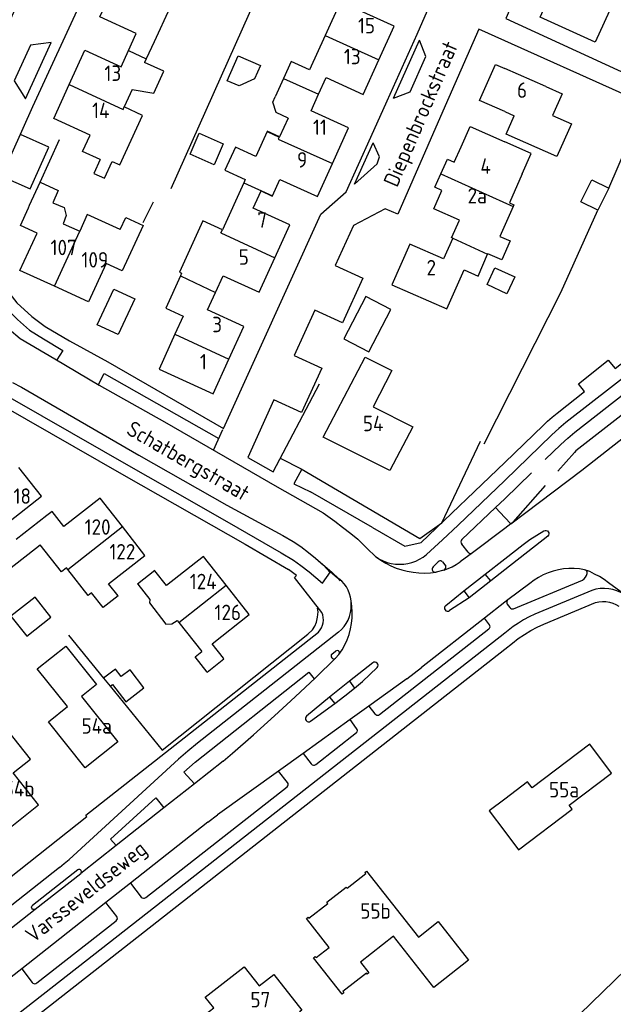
# Model space of a CAD drawing. Header units: metres. Extents: x 233874 to 239264, y 443832 to 448222.
# Tile 9 of 198: x 234922 to 235018, y 444348 to 444508. Entities that reach past the tile are written whole.
import ezdxf

# ---------------------------------------------------------------- set-up
doc = ezdxf.new("R2010")
doc.units = ezdxf.units.M
doc.header["$MEASUREMENT"] = 0
for name, color, linetype in [('BIJGEBOUW', 4, 'Continuous'), ('DAKRAND', 4, 'Continuous'), ('DAKRAND-BYG', 4, 'Continuous'), ('HEG', 253, 'Continuous'), ('HEK', 253, 'Continuous'), ('HOOFDGEBOUW', 4, 'Continuous'), ('HUISNUMMER', 253, 'Continuous'), ('KANTVERH', 253, 'Continuous'), ('OVLIJNOBJ', 253, 'Continuous'), ('RASTER', 253, 'Continuous'), ('STRAATNAAM', 253, 'Continuous'), ('TUSSENMUUR', 253, 'Continuous')]:
    doc.layers.add(name, color=color, linetype=linetype)
doc.styles.get("Standard").update_dxf_attribs({"font": 'iso.shx'})

msp = doc.modelspace()

# ---------------------------------------------------------------- linework, layer by layer
at = {"layer": 'BIJGEBOUW'}
msp.add_lwpolyline([(234981.58, 444460.77), (234977.56, 444462.86), (234974, 444456.03), (234978.01, 444453.93), (234981.58, 444460.77)], dxfattribs=at)
at = {"layer": 'DAKRAND'}
for points in [[(234939.78, 444496.36), (234943.28, 444495.76), (234944.9, 444499.3), (234941.78, 444500.73)], [(235006.64, 444496.84), (235009.32, 444495.66), (235007.76, 444492.14)], [(234964.98, 444491.74), (234963.04, 444492.62), (234962.5, 444494.3), (234962.91, 444495.19)], [(234934.58, 444485.04), (234933.55, 444482.79), (234935.27, 444482), (234936.52, 444484.72), (234937.76, 444484.16), (234941.43, 444492.17), (234938.48, 444493.53)], [(234959.75, 444485.54), (234956.45, 444487.04), (234954.74, 444483.28), (234958.04, 444481.78)], [(235002.83, 444482.72), (235000.76, 444478.01), (235001.49, 444477.69), (235001.36, 444477.41)], [(234923.01, 444477.19), (234923.18, 444477.62), (234924.89, 444481.35)], [(234924.89, 444481.35), (234927.82, 444480), (234926.92, 444478.03), (234928.77, 444477.25), (234929.11, 444475.97), (234928.63, 444474.65)], [(235001.36, 444477.41), (234999.24, 444472.59), (235000.88, 444471.87), (234999.53, 444468.79), (234997.28, 444469.78)], [(234937.83, 444473.73), (234932.49, 444476.14), (234931.32, 444473.43)], [(234954.36, 444473.68), (234951.2, 444475.11), (234947.41, 444466.78), (234947.77, 444466.62), (234947.57, 444466.19)], [(234947.57, 444466.19), (234945.2, 444460.97), (234948.01, 444459.69)], [(234929.37, 444418.7), (234929.16, 444418.97), (234928.33, 444418.32), (234924.89, 444422.72)], [(234918.35, 444421.37), (234920.19, 444419.05), (234922.88, 444421.15)], [(234933.17, 444414.91), (234932.65, 444414.51), (234929.37, 444418.7)], [(234937.51, 444414.43), (234935.05, 444412.54), (234933.17, 444414.91)], [(234942.62, 444413.84), (234942.57, 444413.33), (234945.23, 444409.89), (234946.18, 444409.91), (234947.05, 444410.48)]]:
    msp.add_lwpolyline(points, dxfattribs=at)
at = {"layer": 'DAKRAND-BYG'}
for p, q in [((235016.82, 444480.4), (235015.06, 444476.84)), ((235015.06, 444476.84), (235012.32, 444478.2)), ((234935.13, 444401.12), (234936.19, 444399.82))]:
    msp.add_line(p, q, dxfattribs=at)
for points in [[(234955.14, 444497.77), (234956.9, 444501.8), (234960.51, 444500.23), (234959.57, 444498.08), (234957.09, 444496.92), (234955.14, 444497.77)], [(234953.01, 444484.18), (234949.13, 444485.87), (234950.61, 444489.27), (234954.49, 444487.58), (234953.01, 444484.18)], [(235012.32, 444478.2), (235014.08, 444481.76), (235016.82, 444480.4)], [(235000.37, 444463.31), (234997.15, 444464.8), (234998.41, 444467.53), (235001.63, 444466.03), (235000.37, 444463.31)], [(234940.2, 444462.51), (234937.51, 444456.71), (234934.12, 444458.28), (234936.8, 444464.08), (234940.2, 444462.51)], [(234926.64, 444411), (234924.08, 444414.26), (234920.15, 444411.17), (234922.72, 444407.91), (234926.64, 444411)], [(234936.19, 444399.82), (234936.6, 444400.13), (234938.74, 444397.32), (234941.67, 444399.55), (234939.42, 444402.5), (234937.99, 444401.41), (234937.08, 444402.6), (234935.13, 444401.12)]]:
    msp.add_lwpolyline(points, dxfattribs=at)
at = {"layer": 'HEG'}
for p, q in [((235016.82, 444480.4), (235022.7, 444494.04)), ((235009.1, 444463.53), (235015.06, 444476.84)), ((234967.11, 444434.99), (234986.26, 444423.74))]:
    msp.add_line(p, q, dxfattribs=at)
msp.add_lwpolyline([(235012.14, 444346.79), (235027.05, 444361.23), (235033.33, 444353.72)], dxfattribs=at)
at = {"layer": 'HEK'}
msp.add_line((234996.71, 444439.03), (235009.1, 444463.53), dxfattribs=at)
at = {"layer": 'HOOFDGEBOUW'}
for p, q in [((234973.45, 444510.54), (234970.97, 444505.08)), ((234945.83, 444509.54), (234943.31, 444504.07)), ((234982.13, 444506.6), (234976.06, 444509.36)), ((234939.18, 444502.65), (234940.43, 444505.39)), ((234979.66, 444501.17), (234982.13, 444506.6)), ((234943.31, 444504.07), (234942.05, 444501.32)), ((234937.97, 444500.02), (234939.18, 444502.65)), ((234942.05, 444501.32), (234941.78, 444500.73)), ((235006.64, 444496.84), (235000, 444499.77)), ((234964.25, 444498.15), (234962.91, 444495.19)), ((234939.78, 444496.36), (234938.48, 444493.53)), ((235000, 444492.81), (235001.55, 444492.12)), ((234961.58, 444489.58), (234959.75, 444485.54)), ((234931.76, 444486.33), (234932.97, 444488.98)), ((234934.58, 444485.04), (234931.76, 444486.33)), ((234958.04, 444481.78), (234957.81, 444481.28)), ((234957.81, 444481.28), (234954.36, 444473.68)), ((234991.42, 444472.35), (234992.68, 444475.2)), ((234928.63, 444474.65), (234931.32, 444473.43)), ((234991.6, 444472.28), (234990.13, 444468.94)), ((234991.6, 444472.28), (234991.42, 444472.35)), ((234997.25, 444469.72), (234997.28, 444469.78)), ((234948.01, 444459.69), (234946.67, 444456.76)), ((234925.08, 444430.56), (234921.42, 444435.2)), ((234919.03, 444425.78), (234925.08, 444430.56)), ((234941.84, 444421), (234938.18, 444425.68)), ((234922.88, 444421.15), (234924.89, 444422.72)), ((234935.96, 444416.41), (234941.84, 444421)), ((234937.51, 444414.43), (234935.96, 444416.41)), ((234958.71, 444411.42), (234954.97, 444416.18)), ((234952.69, 444406.69), (234958.71, 444411.42)), ((234947.05, 444410.48), (234947.32, 444410.13)), ((234947.32, 444410.13), (234951.01, 444405.45)), ((234931.55, 444398.18), (234937.43, 444390.81))]:
    msp.add_line(p, q, dxfattribs=at)
for points in [[(235018.43, 444512.31), (235014.63, 444504), (235005.73, 444508.07), (235009.53, 444516.38)], [(234940.43, 444505.39), (234934.53, 444508.1), (234937.06, 444513.62)], [(234970.97, 444505.08), (234968.45, 444499.55), (234965.5, 444500.89), (234964.25, 444498.15)], [(234929.59, 444497.15), (234932.13, 444502.69), (234937.97, 444500.02)], [(234969.92, 444495.6), (234971.14, 444498.27), (234977.11, 444495.56), (234979.66, 444501.17)], [(235000, 444492.81), (234995.94, 444494.59), (234998.51, 444500.42), (235000, 444499.77)], [(234932.97, 444488.98), (234927.08, 444491.68), (234929.59, 444497.15)], [(234972.15, 444484.4), (234974.75, 444490.13), (234968.69, 444492.89), (234969.92, 444495.6)], [(234964.98, 444491.74), (234963.59, 444488.69), (234961.59, 444489.6), (234961.58, 444489.58)], [(235007.76, 444492.14), (235010.78, 444490.8), (235008.45, 444485.52), (235000.24, 444489.14), (235001.55, 444492.12)], [(234992.95, 444487.07), (234994.4, 444490.35), (235000, 444487.88)], [(235002.83, 444482.72), (235004.27, 444486), (235000, 444487.88)], [(234989.68, 444482.7), (234990.74, 444485.1), (234991.86, 444484.61), (234992.95, 444487.07)], [(234962.44, 444479.13), (234963.66, 444481.81), (234969.72, 444479.06), (234972.15, 444484.4)], [(234992.68, 444475.2), (234988.52, 444477.03), (234989.85, 444480.03), (234988.72, 444480.53), (234989.68, 444482.7)], [(234962.85, 444469.14), (234965.27, 444474.47), (234959.34, 444477.17), (234960.61, 444479.95), (234962.43, 444479.12), (234962.44, 444479.13)], [(234927.22, 444464.52), (234921.59, 444467.07), (234924.38, 444473.12), (234921.69, 444474.33), (234923.01, 444477.19)], [(234937.83, 444473.73), (234938.72, 444475.66), (234941.56, 444474.38), (234938.17, 444467.02), (234935.58, 444468.19), (234932.73, 444462.03), (234927.22, 444464.52)], [(234990.13, 444468.94), (234984.67, 444471.35), (234981.77, 444464.77)], [(234953.22, 444463.5), (234954.46, 444466.23), (234960.32, 444463.57), (234962.85, 444469.14)], [(234993.44, 444467.16), (234995.69, 444466.17), (234997.25, 444469.72)], [(234981.77, 444464.77), (234990.66, 444460.86), (234993.44, 444467.16)], [(234955.39, 444452.72), (234957.8, 444458.03), (234951.95, 444460.69), (234953.22, 444463.5)], [(234946.67, 444456.76), (234944.11, 444451.12), (234952.86, 444447.15), (234955.39, 444452.72)], [(234977.43, 444453.05), (234981.74, 444450.88), (234978.72, 444445.04), (234985.16, 444441.79), (234981.44, 444434.7), (234970.67, 444440.11), (234977.43, 444453.05)], [(234938.18, 444425.68), (234934.61, 444430.24), (234928.74, 444425.65)], [(234928.74, 444425.65), (234926.81, 444428.11), (234925.97, 444427.45), (234920.99, 444423.56)], [(234954.97, 444416.18), (234951.32, 444420.82), (234945.34, 444416.12)], [(234945.34, 444416.12), (234943.45, 444418.52), (234943.44, 444418.53), (234940.65, 444416.34), (234940.67, 444416.32), (234942.62, 444413.84)], [(234951.9, 444402.11), (234954.61, 444404.25), (234954.53, 444404.35), (234952.69, 444406.69)], [(234929.29, 444396.53), (234924.43, 444402.62), (234929.05, 444406.31), (234933.98, 444400.12), (234931.55, 444398.18)], [(234951.9, 444402.11), (234949.94, 444404.61), (234951.01, 444405.45)], [(234937.43, 444390.81), (234932.19, 444386.63), (234926.23, 444394.09), (234929.29, 444396.53)], [(234924.64, 444380.64), (234920.53, 444385.8), (234923.3, 444388.01), (234917.76, 444394.97), (234913.38, 444391.49), (234915.67, 444388.61), (234910.84, 444384.76), (234913.45, 444381.48), (234914.21, 444382.09), (234918.96, 444376.13), (234924.64, 444380.64)], [(235000, 444376.35), (235002.24, 444373.38), (235010.94, 444379.95), (235010.45, 444380.59), (235017.29, 444385.76), (235013.75, 444390.45), (235004.43, 444383.41), (235003.7, 444384.37), (235000, 444381.58)], [(235000, 444381.58), (234997.49, 444379.67), (235000, 444376.35)], [(234967.93, 444362.27), (234968.2, 444362.48), (234968.34, 444362.3), (234971.41, 444364.71), (234971.27, 444364.88), (234974.38, 444367.32), (234974.52, 444367.14), (234977.55, 444369.52), (234977.41, 444369.7), (234977.68, 444369.91), (234986.04, 444359.23), (234989.27, 444361.76), (234994.15, 444355.53), (234988.52, 444351.12), (234982.05, 444359.39), (234976.68, 444355.19), (234978.05, 444353.45), (234977.78, 444353.24), (234977.64, 444353.41), (234973.83, 444350.43), (234973.97, 444350.25), (234973.7, 444350.04), (234969.11, 444355.91), (234969.38, 444356.12), (234969.52, 444355.94), (234971.61, 444357.57), (234967.93, 444362.27)], [(234950.89, 444346.2), (234952.95, 444347.8), (234951.59, 444349.53), (234957.89, 444354.46), (234960.32, 444351.36), (234962.68, 444353.21), (234967.2, 444347.44), (234966.84, 444347.16), (234968.53, 444345.01)]]:
    msp.add_lwpolyline(points, dxfattribs=at)
at = {"layer": 'KANTVERH'}
for p, q in [((234923.72, 444493.59), (234936.14, 444520.67)), ((234981, 444494.54), (234985.84, 444505.29)), ((234982, 444494.93), (234986.23, 444504.31)), ((234978.34, 444488.64), (234981, 444494.54)), ((234974.35, 444479.82), (234978.34, 444488.64)), ((234975.73, 444481.05), (234978.74, 444487.72)), ((235024.89, 444454.17), (235009.89, 444442.47)), ((235011.32, 444440.92), (235025.54, 444452.02)), ((235028.42, 444451.09), (235011.5, 444437.88)), ((235000, 444436.03), (235006.2, 444441.98)), ((234952.92, 444438.02), (234954.42, 444441.33)), ((235007.64, 444440.5), (235000, 444433.13)), ((235006.57, 444436.53), (235009.07, 444438.94)), ((235011.27, 444437.61), (235008.57, 444434.61)), ((235011.5, 444437.88), (235011.27, 444437.61)), ((234986.51, 444423.08), (235000, 444436.03)), ((235000, 444430.16), (235004.35, 444434.33)), ((235000, 444433.13), (234992.5, 444425.9)), ((235006.56, 444432.32), (235001.3, 444426.37)), ((234978.61, 444425.52), (234968.58, 444431.29)), ((234998.51, 444428.73), (235000, 444430.16)), ((234993.08, 444423.54), (234998.51, 444428.73)), ((234998.51, 444428.73), (235000, 444427.14)), ((235000, 444427.14), (235000.99, 444426.09)), ((235000.99, 444426.09), (235000, 444425.34)), ((234978.61, 444425.52), (234983.88, 444422.47)), ((235000, 444425.34), (234994.8, 444421.41)), ((234983.88, 444422.47), (234986.51, 444423.08)), ((234994.09, 444421.51), (234993.05, 444422.83)), ((235006.99, 444424.11), (235000, 444418.64)), ((235000, 444420.42), (235002.99, 444422.77)), ((234994.8, 444421.41), (234992.8, 444419.94)), ((234969.4, 444420.54), (234972.13, 444418.23)), ((234988.43, 444419.16), (234989.26, 444419.94)), ((234989.97, 444419.93), (234990.49, 444419.23)), ((234996.87, 444417.96), (235000, 444420.42)), ((234966.33, 444417.72), (234965.02, 444418.72)), ((234972.13, 444418.23), (234973.21, 444417.22)), ((234990.15, 444418.61), (234988.9, 444418.27)), ((234993.41, 444415.25), (234996.87, 444417.96)), ((234997.76, 444416.88), (234996.87, 444417.96)), ((235000, 444418.64), (234997.76, 444416.88)), ((234966, 444417.44), (234966.33, 444417.72)), ((234970.45, 444411.76), (234966, 444417.44)), ((234997.76, 444416.88), (234994.25, 444414.11)), ((235004.08, 444416.47), (235000.53, 444413.82)), ((235001.45, 444412.37), (235012.58, 444416.98)), ((234990.47, 444412.89), (234993.41, 444415.25)), ((234993.41, 444415.25), (234994.25, 444414.11)), ((235014.07, 444415.34), (235004.86, 444411.49)), ((234994.25, 444414.11), (234991.07, 444412.07)), ((235000, 444413.41), (234996.72, 444410.86)), ((235000.53, 444413.82), (235000, 444413.41)), ((235000.43, 444413.11), (235000.83, 444412.57)), ((235006.35, 444409.89), (235014.69, 444413.35)), ((234996.72, 444410.86), (234986.54, 444402.88)), ((234997.55, 444409.78), (234996.72, 444410.86)), ((234932.29, 444378.95), (234969.88, 444408.6)), ((235000, 444408.41), (234937.48, 444359.46)), ((234973.15, 444408.57), (234950.35, 444390.63)), ((234979.77, 444395.25), (234997.45, 444409.09)), ((235000.58, 444408.86), (235000, 444408.41)), ((235000, 444405.82), (235001.25, 444406.8)), ((234950.96, 444367.38), (235000, 444405.82)), ((234972.05, 444405.04), (234972.67, 444405.49)), ((234973.2, 444404.98), (234972.67, 444404.35)), ((234978.69, 444403.61), (234974.89, 444400.64)), ((234949.94, 444387.56), (234968.35, 444402.13)), ((234968.35, 444402.13), (234969.22, 444401.03)), ((234974.89, 444400.64), (234971.67, 444398.08)), ((234974.89, 444400.64), (234975.73, 444399.54)), ((234984.19, 444401.05), (234978.04, 444396.62)), ((234971.67, 444398.08), (234967.98, 444394.98)), ((234971.67, 444398.08), (234972.56, 444397.03)), ((234968.61, 444394.17), (234972.56, 444397.03)), ((234978.04, 444396.62), (234975.01, 444394.43)), ((234978.04, 444396.62), (234979.02, 444395.37)), ((234975.01, 444394.43), (234967.41, 444388.97)), ((234976.06, 444393.01), (234975.01, 444394.43)), ((234969.45, 444387.17), (234976.02, 444392.32)), ((234947.27, 444388.03), (234929.56, 444371.81)), ((234954.47, 444387.69), (234949.82, 444384.04)), ((234967.41, 444388.97), (234963.42, 444386.09)), ((234967.41, 444388.97), (234968.73, 444387.27)), ((234949.82, 444384.04), (234948.12, 444385.93)), ((234963.42, 444386.09), (234953.58, 444379.05)), ((234964.89, 444384.26), (234963.42, 444386.09)), ((234941.96, 444365.65), (234964.81, 444383.57)), ((234949.82, 444384.04), (234944.89, 444380.14)), ((234936.28, 444375.11), (234943.58, 444381.8)), ((234943.58, 444381.8), (234944.89, 444380.14)), ((234944.89, 444380.14), (234937.18, 444374.05)), ((234919.93, 444368.86), (234932.45, 444378.78)), ((234932.45, 444378.78), (234932.29, 444378.95)), ((234951.98, 444377.83), (234953.58, 444379.05)), ((234951.98, 444377.83), (234939.49, 444367.99)), ((234937.18, 444374.05), (234936.28, 444375.11)), ((234937.18, 444374.05), (234931.44, 444369.53)), ((234928.01, 444370.51), (234872.98, 444327.17)), ((234930.96, 444370.14), (234923.63, 444364.37)), ((234924.1, 444363.76), (234931.44, 444369.53)), ((234901.56, 444328.7), (234950.96, 444367.38)), ((234939.49, 444367.99), (234935.53, 444364.87)), ((234939.49, 444367.99), (234941.23, 444365.71)), ((234919.98, 444360.51), (234924.1, 444363.76)), ((234935.53, 444364.87), (234921.92, 444354.13)), ((234937.29, 444362.6), (234935.53, 444364.87)), ((234924.33, 444351.85), (234937.16, 444361.9)), ((234937.48, 444359.46), (234900.35, 444330.41)), ((234921.92, 444354.13), (234917.85, 444350.95)), ((234921.92, 444354.13), (234923.6, 444351.91))]:
    msp.add_line(p, q, dxfattribs=at)
for points in [[(234911.22, 444478.04), (234908.72, 444482.39), (234892.55, 444510.65), (234875.01, 444540.6), (234887.71, 444563.95), (234914.48, 444552.27), (234912.34, 444547.77), (234930.6, 444539.64), (234932.74, 444544.2), (234934.75, 444543.09), (234935.11, 444540.63), (234926.09, 444520.86), (234916.82, 444500.65), (234909.9, 444485.13), (234913.28, 444479.25), (234916.77, 444478.14), (234923.72, 444493.59)], [(234985.84, 444505.29), (234989.02, 444512.64), (234990.27, 444512.05), (235005.18, 444544.58)], [(235013.43, 444537.99), (235000.21, 444507.84), (235024.94, 444496.45)], [(235022.7, 444494.04), (234995.83, 444506.1), (234990.02, 444492.87), (234982.72, 444476.21), (234980.68, 444477.05), (234975.56, 444474.36), (234972.61, 444467.88), (234977.08, 444465.84), (234973.79, 444458.62), (234969.32, 444460.66), (234965.97, 444453.34), (234970.45, 444451.3), (234967.16, 444444.09), (234962.68, 444446.13), (234958.45, 444436.84), (234962.54, 444434.49)], [(234926.69, 444503.96), (234923.3, 444503.54), (234920.66, 444497.75), (234922.52, 444494.82), (234926.69, 444503.96)], [(234982, 444494.93), (234984.72, 444495.99), (234987.24, 444501.69), (234986.23, 444504.31)], [(234918.65, 444482.33), (234923.26, 444480.26), (234926.29, 444487.01), (234921.69, 444489.08)], [(234975.73, 444481.05), (234979.39, 444484.31), (234979.74, 444485.45), (234978.74, 444487.72)], [(234912.07, 444476.57), (234916.53, 444468.79), (234919.01, 444464.52), (234921.1, 444461.87), (234923.53, 444459.61), (234925.68, 444458.03), (234929.64, 444455.7), (234935.82, 444452.32), (234954.52, 444441.52), (234970.27, 444476.19), (234974.35, 444479.82)], [(234908.61, 444474.75), (234911.82, 444469.19), (234915.61, 444462.88), (234916.49, 444461.44), (234917.89, 444459.55), (234918.73, 444458.65), (234919.89, 444457.59), (234921.65, 444456.08), (234927.27, 444452.8), (234934.44, 444448.54), (234944.99, 444442.58), (234963.22, 444432.09), (234970.63, 444427.86), (234972.54, 444426.52), (234973.76, 444425.58), (234975.1, 444424.51), (234976.28, 444423.6)], [(234918.12, 444459.31), (234919.72, 444460.64), (234921.25, 444459.16), (234923.19, 444457.43), (234925.43, 444456), (234928.57, 444454.13), (234927.61, 444452.6)], [(235000.99, 444426.09), (235012.45, 444434.8), (235043.63, 444459.18)], [(235008.47, 444444), (235012.91, 444447.49), (235011.94, 444448.76), (235016.76, 444452.55), (235017.84, 444451.24), (235023.35, 444455.56)], [(234934.32, 444448.61), (234935.25, 444450.44), (234953.78, 444439.91)], [(234920.44, 444448.95), (234921.86, 444448.2), (234940.86, 444437.19), (234955.1, 444429.11), (234964.14, 444424.19), (234965.8, 444423.24), (234967.05, 444422.45), (234968.27, 444421.45), (234969.4, 444420.54)], [(234839.99, 444389.28), (234850.36, 444397.44), (234851.14, 444398.1), (234866.8, 444410.47), (234885.78, 444425.42), (234892.62, 444430.7), (234911.21, 444445.51), (234912.11, 444446.08), (234912.86, 444446.48), (234913.45, 444446.67), (234914.25, 444446.74), (234915.16, 444446.72), (234916.34, 444446.49), (234918.58, 444445.32), (234938.42, 444433.97), (234958.06, 444422.79), (234965.02, 444418.72)], [(234919.59, 444446.77), (234925.15, 444443.58), (234939.92, 444435.11), (234949.04, 444429.9), (234956.85, 444425.45), (234963.84, 444421.4), (234965.88, 444420.23), (234967.05, 444419.38), (234968.38, 444418.32), (234970.52, 444416.5), (234971.83, 444418.33), (234972.96, 444417.36), (234973.42, 444416.89)], [(235006.2, 444441.98), (235006.93, 444442.68), (235007.69, 444443.36), (235008.47, 444444)], [(235009.89, 444442.47), (235008.75, 444441.5), (235007.64, 444440.5)], [(235009.07, 444438.94), (235010.19, 444439.94), (235011.32, 444440.92)], [(234963.71, 444436.72), (234967.18, 444434.95), (234965.89, 444432.56), (234968.58, 444431.29)], [(234987.34, 444421.14), (234989.95, 444423.49), (234992.5, 444425.9)], [(235001.3, 444426.37), (235001.15, 444426.22), (235000.99, 444426.09)], [(235002.99, 444422.77), (235004.08, 444423.54), (235005.2, 444424.27), (235006.35, 444424.94)], [(235006.35, 444424.94), (235006.53, 444425.01), (235006.72, 444425.02), (235006.9, 444424.95), (235007.05, 444424.82), (235007.14, 444424.65), (235007.16, 444424.46), (235007.11, 444424.27), (235006.99, 444424.11)], [(234976.28, 444423.6), (234977.72, 444422.16), (234979.19, 444420.75)], [(234993.08, 444423.54), (234992.96, 444423.38), (234992.92, 444423.19), (234992.95, 444422.99), (234993.05, 444422.83)], [(234979.19, 444420.75), (234979.76, 444420.39), (234980.37, 444420.09), (234981, 444419.86), (234981.65, 444419.69), (234982.32, 444419.58), (234982.99, 444419.55), (234983.67, 444419.58), (234984.33, 444419.68), (234984.99, 444419.85), (234985.62, 444420.08), (234986.23, 444420.37), (234986.8, 444420.73), (234987.34, 444421.14)], [(234994.09, 444421.51), (234994.2, 444421.39), (234994.34, 444421.32), (234994.5, 444421.3), (234994.66, 444421.33), (234994.8, 444421.41)], [(234969.4, 444420.54), (234970.7, 444419.42), (234971.77, 444418.25)], [(234979.21, 444420.74), (234979.98, 444420.21), (234980.78, 444419.73), (234981.61, 444419.31), (234982.47, 444418.95), (234983.36, 444418.66), (234984.26, 444418.42), (234985.18, 444418.26), (234986.11, 444418.16), (234987.04, 444418.13), (234987.98, 444418.17), (234988.9, 444418.27)], [(234989.97, 444419.93), (234989.85, 444420.03), (234989.7, 444420.09), (234989.54, 444420.09), (234989.39, 444420.04), (234989.26, 444419.94)], [(234990.15, 444418.61), (234990.85, 444418.85), (234991.53, 444419.16), (234992.18, 444419.52), (234992.8, 444419.94)], [(234988.43, 444419.16), (234988.33, 444419), (234988.28, 444418.82), (234988.3, 444418.63), (234988.39, 444418.46), (234988.54, 444418.33), (234988.71, 444418.27), (234988.9, 444418.27)], [(234990.15, 444418.61), (234990.32, 444418.7), (234990.45, 444418.85), (234990.51, 444419.03), (234990.49, 444419.23)], [(235012.93, 444418.68), (235012.09, 444418.81), (235011.23, 444418.88), (235010.38, 444418.87), (235009.52, 444418.8), (235008.68, 444418.66), (235007.85, 444418.45), (235007.03, 444418.17), (235006.25, 444417.84), (235005.49, 444417.44), (235004.76, 444416.98), (235004.08, 444416.47)], [(235012.58, 444416.98), (235012.85, 444417.19), (235013.07, 444417.45), (235013.23, 444417.74), (235013.33, 444418.07)], [(235016.78, 444416.56), (235016.07, 444417.09), (235015.33, 444417.56), (235014.55, 444417.98), (235013.76, 444418.36), (235012.93, 444418.68)], [(235013.33, 444418.07), (235013.33, 444418.27), (235013.26, 444418.45), (235013.12, 444418.6), (235012.93, 444418.68)], [(234975.16, 444413.62), (234975.07, 444414.21), (234974.92, 444414.79), (234974.7, 444415.35), (234974.41, 444415.88), (234974.07, 444416.38), (234973.67, 444416.83), (234973.21, 444417.22)], [(235029.82, 444406.31), (235019.96, 444414.21), (235016.78, 444416.56)], [(235019.96, 444414.21), (235019.4, 444414.62), (235018.8, 444414.97), (235018.16, 444415.24), (235017.5, 444415.45), (235016.82, 444415.58), (235016.13, 444415.63), (235015.43, 444415.61), (235014.75, 444415.51), (235014.07, 444415.34)], [(234973.15, 444408.57), (234973.61, 444408.99), (234974.02, 444409.47), (234974.38, 444409.98), (234974.68, 444410.54), (234974.91, 444411.13), (234975.08, 444411.73), (234975.18, 444412.36), (234975.2, 444412.99), (234975.16, 444413.62)], [(234973.2, 444404.98), (234973.71, 444405.73), (234974.16, 444406.53), (234974.54, 444407.35), (234974.85, 444408.21), (234975.09, 444409.09), (234975.25, 444409.99), (234975.34, 444410.89), (234975.36, 444411.81), (234975.29, 444412.72), (234975.16, 444413.62)], [(235000.53, 444413.82), (235000.42, 444413.67), (235000.36, 444413.48), (235000.36, 444413.29), (235000.43, 444413.11)], [(235014.69, 444413.35), (235015.24, 444413.49), (235015.8, 444413.55), (235016.37, 444413.54), (235016.93, 444413.45), (235017.47, 444413.29), (235017.99, 444413.06), (235018.47, 444412.76)], [(234969.88, 444408.6), (234970.15, 444408.93), (234970.37, 444409.29), (234970.54, 444409.68), (234970.64, 444410.09), (234970.69, 444410.52), (234970.67, 444410.94), (234970.59, 444411.36), (234970.45, 444411.76)], [(234990.47, 444412.89), (234990.34, 444412.74), (234990.27, 444412.56), (234990.28, 444412.36), (234990.36, 444412.18), (234990.51, 444412.05), (234990.69, 444411.98), (234990.89, 444411.99), (234991.07, 444412.07)], [(235004.86, 444411.49), (235003.95, 444411.06), (235003.07, 444410.58), (235002.21, 444410.05), (235001.38, 444409.48), (235000.58, 444408.86)], [(235000.83, 444412.57), (235000.95, 444412.43), (235001.1, 444412.35), (235001.28, 444412.33), (235001.45, 444412.37)], [(235001.25, 444406.8), (235002.2, 444407.53), (235003.18, 444408.21), (235004.21, 444408.83), (235005.27, 444409.39), (235006.35, 444409.89)], [(234997.45, 444409.09), (234997.57, 444409.23), (234997.63, 444409.41), (234997.62, 444409.6), (234997.55, 444409.78)], [(234972.05, 444405.04), (234971.96, 444404.89), (234971.92, 444404.73), (234971.95, 444404.56), (234972.04, 444404.41), (234972.18, 444404.31), (234972.34, 444404.26), (234972.51, 444404.27), (234972.67, 444404.35)], [(234973.2, 444404.98), (234973.28, 444405.12), (234973.29, 444405.28), (234973.23, 444405.43), (234973.12, 444405.54), (234972.96, 444405.59), (234972.8, 444405.57), (234972.67, 444405.49)], [(234955.98, 444388.98), (234959.39, 444391.98), (234962.76, 444395.02), (234966.1, 444398.09), (234969.4, 444401.2), (234972.67, 444404.35)], [(234979.39, 444402.87), (234979.49, 444403.03), (234979.52, 444403.22), (234979.49, 444403.41), (234979.39, 444403.57), (234979.23, 444403.68), (234979.05, 444403.73), (234978.86, 444403.7), (234978.69, 444403.61)], [(234975.73, 444399.54), (234976.99, 444400.6), (234978.21, 444401.71), (234979.39, 444402.87)], [(234984.19, 444401.05), (234985.37, 444401.96), (234986.54, 444402.88)], [(234972.56, 444397.03), (234974.15, 444398.27), (234975.73, 444399.54)], [(234967.98, 444394.98), (234967.86, 444394.82), (234967.8, 444394.64), (234967.82, 444394.44), (234967.91, 444394.27), (234968.06, 444394.14), (234968.24, 444394.08), (234968.44, 444394.09), (234968.61, 444394.17)], [(234979.02, 444395.37), (234979.14, 444395.25), (234979.28, 444395.17), (234979.45, 444395.15), (234979.62, 444395.17), (234979.77, 444395.25)], [(234976.02, 444392.32), (234976.13, 444392.47), (234976.18, 444392.66), (234976.16, 444392.85), (234976.06, 444393.01)], [(234950.35, 444390.63), (234948.79, 444389.35), (234947.27, 444388.03)], [(234949.94, 444387.56), (234949.02, 444386.76), (234948.12, 444385.93)], [(234954.47, 444387.69), (234955.23, 444388.33), (234955.98, 444388.98)], [(234968.73, 444387.27), (234968.88, 444387.14), (234969.07, 444387.07), (234969.27, 444387.08), (234969.45, 444387.17)], [(234964.81, 444383.57), (234964.93, 444383.71), (234964.99, 444383.9), (234964.98, 444384.09), (234964.89, 444384.26)], [(234928.01, 444370.51), (234928.79, 444371.15), (234929.56, 444371.81)], [(234931.44, 444369.53), (234931.54, 444369.67), (234931.58, 444369.83), (234931.54, 444370), (234931.43, 444370.13), (234931.28, 444370.2), (234931.11, 444370.21), (234930.96, 444370.14)], [(234941.23, 444365.71), (234941.39, 444365.59), (234941.58, 444365.54), (234941.78, 444365.56), (234941.96, 444365.65)], [(234924.1, 444363.76), (234923.95, 444363.7), (234923.78, 444363.71), (234923.64, 444363.79), (234923.54, 444363.91), (234923.5, 444364.07), (234923.53, 444364.23), (234923.63, 444364.37)], [(234937.16, 444361.9), (234937.3, 444362.04), (234937.37, 444362.22), (234937.36, 444362.42), (234937.29, 444362.6)], [(234923.6, 444351.91), (234923.72, 444351.79), (234923.87, 444351.72), (234924.04, 444351.71), (234924.2, 444351.76), (234924.33, 444351.85)]]:
    msp.add_lwpolyline(points, dxfattribs=at)
at = {"layer": 'OVLIJNOBJ'}
for p, q in [((234946.05, 444480.32), (234960.78, 444513.32)), ((234941.57, 444474.84), (234943.2, 444478.2))]:
    msp.add_line(p, q, dxfattribs=at)
at = {"layer": 'RASTER'}
for p, q in [((234924.89, 444481.35), (234928.04, 444488.24)), ((234962.54, 444434.49), (234970.05, 444448.73)), ((234929.45, 444408.11), (234935.13, 444401.12))]:
    msp.add_line(p, q, dxfattribs=at)
for points in [[(234986.26, 444423.74), (234989.83, 444426.25), (234996.08, 444439.45)], [(234936.19, 444399.82), (234944.61, 444389.46), (234968.19, 444408.26), (234968.91, 444408.95), (234969.28, 444409.57), (234969.56, 444410.21), (234969.72, 444411), (234969.83, 444411.88), (234969.72, 444412.43)]]:
    msp.add_lwpolyline(points, dxfattribs=at)
at = {"layer": 'TUSSENMUUR'}
for p, q in [((234970.97, 444505.08), (234979.66, 444501.17)), ((234939.18, 444502.65), (234942.05, 444501.32)), ((234964.25, 444498.15), (234969.92, 444495.6)), ((234989.68, 444482.7), (235001.36, 444477.41)), ((234957.81, 444481.28), (234962.44, 444479.13)), ((234954.12, 444473.16), (234954.36, 444473.68)), ((234927.22, 444464.52), (234931.32, 444473.43)), ((234954.12, 444473.16), (234962.85, 444469.14)), ((234991.6, 444472.28), (234997.25, 444469.72)), ((234947.57, 444466.19), (234953.22, 444463.5)), ((234946.67, 444456.76), (234955.39, 444452.72)), ((234929.37, 444418.7), (234938.18, 444425.68)), ((234947.32, 444410.13), (234954.97, 444416.18))]:
    msp.add_line(p, q, dxfattribs=at)
for points in [[(234929.59, 444497.15), (234938.29, 444493.12), (234938.48, 444493.53)], [(234961.58, 444489.58), (234963.56, 444488.65), (234963.37, 444488.31), (234972.15, 444484.4)]]:
    msp.add_lwpolyline(points, dxfattribs=at)

# ---------------------------------------------------------------- texts
at = {"layer": 'HUISNUMMER'}
for s, p in [('15', (234976.28, 444505.43)), ('13', (234974, 444500.43)), ('13', (234935.29, 444497.73)), ('6', (235002, 444495)), ('14', (234933.29, 444491.73)), ('11', (234969, 444489)), ('9', (234966.43, 444483.72)), ('4', (234996.08, 444482.72)), ('2a', (234994, 444477.92)), ('7', (234960, 444474)), ('107', (234926.57, 444469.55)), ('5', (234957, 444468)), ('109', (234931.57, 444467.55)), ('2', (234987.36, 444466.28)), ('3', (234952.72, 444457.08)), ('1', (234950.72, 444451.08)), ('54', (234977.08, 444441.08)), ('118', (234919.46, 444429.33)), ('120', (234932.08, 444424.33)), ('122', (234936.08, 444420.33)), ('124', (234949.08, 444415.52)), ('126', (234953.08, 444410.52)), ('54a', (234931.58, 444392.15)), ('54b', (234919, 444382)), ('55a', (235007.18, 444381.84)), ('55b', (234976.66, 444362.23)), ('57', (234958.89, 444347.87))]:
    msp.add_text(s, height=2.5, dxfattribs=at).set_placement(p)
at = {"layer": 'STRAATNAAM'}
for s, rotation, p in [('Diepenbrockstraat', 66.7939, (234982.61, 444480.4)), ('Schatbergstraat', 330.0489, (234938.64, 444440.72)), ('Varsseveldseweg', 38.624, (234923.78, 444358.2))]:
    msp.add_text(s, height=2.5, rotation=rotation, dxfattribs=at).set_placement(p)

doc.saveas('drawing.dxf')
